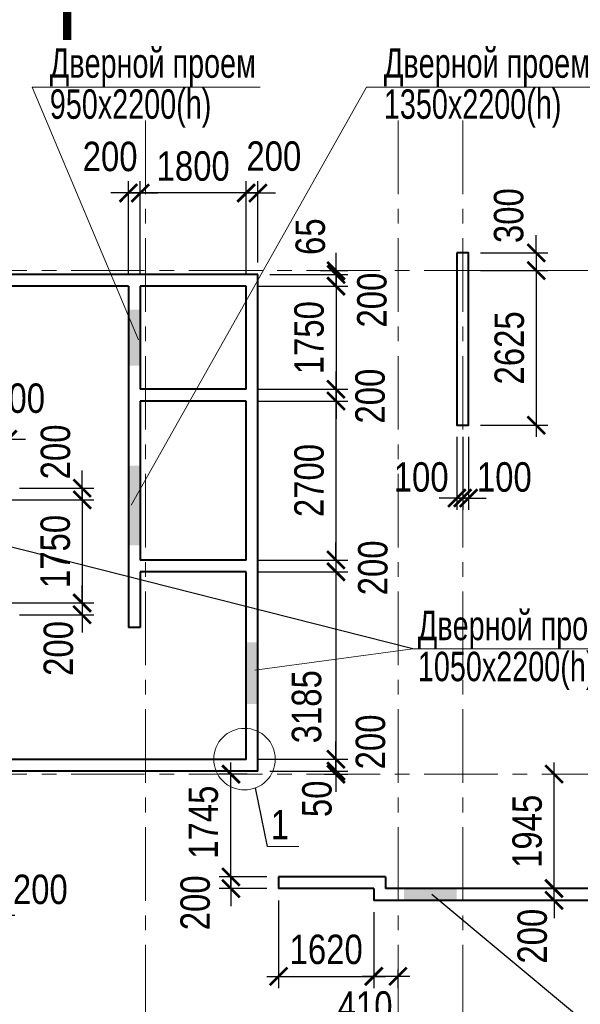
# Model space of a CAD drawing. Extents: x -8631841 to -8525813, y 4017860 to 4564755.
# Tile 23 of 112: x -8568291 to -8558764, y 4134314 to 4151035. Entities that reach past the tile are written whole.
import ezdxf
from ezdxf.enums import TextEntityAlignment as Align

# ---------------------------------------------------------------- set-up
doc = ezdxf.new("R2010")
doc.units = 0
doc.header["$LTSCALE"] = 1000
doc.header["$MEASUREMENT"] = 0
doc.linetypes.add('CENTER', pattern=[2, 1.25, -0.25, 0.25, -0.25])
for name, color, linetype, lineweight in [('CК-400-Т(двери)', 7, 'Continuous', 20), ('СК-040-С(тены)', 12, 'Continuous', 40), ('СК-043-С-ПИЛОНЫ', 5, 'Continuous', 40), ('СК-100-О(си)', 7, 'CENTER', 15), ('СК-110-О-РАЗМЕРЫ', 7, 'Continuous', 15), ('СК-300-Р(азмеры)', 7, 'Continuous', 20), ('СК-343-Р-КОЛОННЫ', 7, 'Continuous', 13), ('СК-400-Т(екст)', 7, 'Continuous', 20), ('СК-500-С(ечения)', 5, 'Continuous', 40), ('СК-600-Ш(триховка', 7, 'Continuous', 15)]:
    doc.layers.add(name, color=color, linetype=linetype, lineweight=lineweight)
doc.styles.add('ARIAL_annotative', font='arial.ttf', dxfattribs={"width": 0.8, "height": 2.5})
doc.styles.add('RUSS', font='arial.ttf', dxfattribs={"width": 0.8})
doc.dimstyles.new('100-200', dxfattribs={"dimscale": 0, "dimtxt": 500, "dimasz": 300, "dimexe": 200, "dimexo": 200, "dimgap": 200, "dimtad": 1, "dimdec": 0, "dimzin": 0, "dimdsep": 46, "dimtxsty": 'RUSS', "dimblk": 'ARCHTICK', "dimcen": 0.096, "dimdle": 200, "dimclrd": 7, "dimclre": 7, "dimclrt": 256, "dimadec": 0, "dimazin": 0, "dimtfac": 1, "dimtdec": 0, "dimtmove": 2, "dimatfit": 3, "dimldrblk": 'OBLIQUE', "dimfxl": 1, "dimtolj": 1, "dimtzin": 0, "dimarcsym": 0})

# ---------------------------------------------------------------- blocks, each defined once
blk = doc.blocks.new('оси')
at = {"layer": 'СК-100-О(си)'}
for p, q in [((-7420, 18534.9), (-7420, -7257.5)), ((-3130, 18534.9), (-3130, -6395.3)), ((-2030, 18534.9), (-2030, -6395.3)), ((-46685.3, 15985), (6554.2, 15985)), ((-46685.3, 7435), (6554.2, 7435))]:
    blk.add_line(p, q, dxfattribs=at)
blk = doc.blocks.new('A$C858fb3ef')
at = {"layer": 'СК-300-Р(азмеры)'}
blk.add_blockref('оси', (0, 0), dxfattribs=at)
blk = doc.blocks.new('A$C573b34c5')
blk.add_blockref('A$C858fb3ef', (0, 0))
blk = doc.blocks.new('_ArchTick')
at = {"color": 0, "linetype": 'ByBlock', "const_width": 0.15}
blk.add_lwpolyline([(-0.5, -0.5), (0.5, 0.5)], dxfattribs=at)
blk = doc.blocks.new('*D985')
at = {"layer": 'Defpoints', "color": 0, "transparency": 16777216}
for p in [(-8559304, 4136279), (-8559210, 4136279), (-8559304, 4136079)]:
    blk.add_point(p, dxfattribs=at)
at = {"layer": 'СК-110-О-РАЗМЕРЫ', "color": 7, "lineweight": -2, "transparency": 16777216}
for p, q in [((-8559210, 4136279), (-8559210, 4136579)), ((-8559210, 4136079), (-8559210, 4136279)), ((-8559104, 4136279), (-8559010, 4136279)), ((-8559210, 4136079), (-8559210, 4135779)), ((-8559104, 4136079), (-8559010, 4136079))]:
    blk.add_line(p, q, dxfattribs=at)
at = {"layer": 'СК-110-О-РАЗМЕРЫ', "color": 7, "lineweight": -2, "transparency": 16777216, "xscale": 300, "yscale": 300, "zscale": 300}
for p, rotation in [((-8559210, 4136279), 270), ((-8559210, 4136079), 90)]:
    blk.add_blockref('_ArchTick', p, dxfattribs=dict(at, rotation=rotation))
at = {"layer": 'СК-110-О-РАЗМЕРЫ', "transparency": 16777216, "insert": (-8559578, 4135470), "char_height": 500, "attachment_point": 5, "rotation": 90, "style": 'RUSS'}
blk.add_mtext('\\A1;200', dxfattribs=at)
blk = doc.blocks.new('_Oblique')
at = {"color": 0, "linetype": 'ByBlock', "lineweight": -2}
blk.add_line((-0.5, -0.5), (0.5, 0.5), dxfattribs=at)
blk = doc.blocks.new('*D996')
at = {"layer": 'Defpoints', "color": 0, "transparency": 16777216}
for p in [(-8559210, 4138223), (-8559210, 4138223), (-8559210, 4136279)]:
    blk.add_point(p, dxfattribs=at)
at = {"layer": 'СК-343-Р-КОЛОННЫ', "color": 7, "lineweight": -2, "transparency": 16777216}
blk.add_line((-8559210, 4136079), (-8559210, 4138423), dxfattribs=at)
at = {"layer": 'СК-343-Р-КОЛОННЫ', "color": 7, "lineweight": -2, "transparency": 16777216, "xscale": 300, "yscale": 300, "zscale": 300}
for p, rotation in [((-8559210, 4138223), 90), ((-8559210, 4136279), 270)]:
    blk.add_blockref('_ArchTick', p, dxfattribs=dict(at, rotation=rotation))
at = {"layer": 'СК-343-Р-КОЛОННЫ', "transparency": 16777216, "insert": (-8559665, 4137251), "char_height": 500, "attachment_point": 5, "rotation": 90, "style": 'RUSS'}
blk.add_mtext('\\A1;1945', dxfattribs=at)
blk = doc.blocks.new('*D1017')
at = {"layer": 'Defpoints', "color": 0, "transparency": 16777216}
for p in [(-8560662, 4146773), (-8560662, 4144149), (-8559513, 4144149)]:
    blk.add_point(p, dxfattribs=at)
at = {"layer": 'СК-343-Р-КОЛОННЫ', "color": 7, "lineweight": -2, "transparency": 16777216}
for p, q in [((-8559513, 4146973), (-8559513, 4143949)), ((-8560462, 4146773), (-8559313, 4146773)), ((-8560462, 4144149), (-8559313, 4144149))]:
    blk.add_line(p, q, dxfattribs=at)
at = {"layer": 'СК-343-Р-КОЛОННЫ', "color": 7, "lineweight": -2, "transparency": 16777216, "xscale": 300, "yscale": 300, "zscale": 300}
for p, rotation in [((-8559513, 4146773), 90), ((-8559513, 4144149), 270)]:
    blk.add_blockref('_ArchTick', p, dxfattribs=dict(at, rotation=rotation))
at = {"layer": 'СК-343-Р-КОЛОННЫ', "transparency": 16777216, "insert": (-8559968, 4145461), "char_height": 500, "attachment_point": 5, "rotation": 90, "style": 'RUSS'}
blk.add_mtext('\\A1;2625', dxfattribs=at)
blk = doc.blocks.new('*D1018')
at = {"layer": 'Defpoints', "color": 0, "transparency": 16777216}
for p in [(-8560862, 4144149), (-8560762, 4144149), (-8560762, 4142911)]:
    blk.add_point(p, dxfattribs=at)
at = {"layer": 'СК-343-Р-КОЛОННЫ', "color": 7, "lineweight": -2, "transparency": 16777216}
for p, q in [((-8560862, 4143949), (-8560862, 4142711)), ((-8560762, 4143949), (-8560762, 4142711)), ((-8560862, 4142911), (-8561162, 4142911)), ((-8560862, 4142911), (-8560762, 4142911)), ((-8560762, 4142911), (-8560462, 4142911))]:
    blk.add_line(p, q, dxfattribs=at)
at = {"layer": 'СК-343-Р-КОЛОННЫ', "color": 7, "lineweight": -2, "transparency": 16777216, "xscale": 300, "yscale": 300, "zscale": 300}
blk.add_blockref('_ArchTick', (-8560862, 4142911), dxfattribs=at)
at = {"layer": 'СК-343-Р-КОЛОННЫ', "color": 7, "lineweight": -2, "transparency": 16777216, "xscale": 300, "yscale": 300, "zscale": 300, "rotation": 180}
blk.add_blockref('_ArchTick', (-8560762, 4142911), dxfattribs=at)
at = {"layer": 'СК-343-Р-КОЛОННЫ', "transparency": 16777216, "insert": (-8561468, 4143266), "char_height": 500, "attachment_point": 5, "style": 'RUSS'}
blk.add_mtext('\\A1;100', dxfattribs=at)
blk = doc.blocks.new('*D1019')
at = {"layer": 'Defpoints', "color": 0, "transparency": 16777216}
for p in [(-8560762, 4144149), (-8560662, 4144149), (-8560762, 4142911)]:
    blk.add_point(p, dxfattribs=at)
at = {"layer": 'СК-343-Р-КОЛОННЫ', "color": 7, "lineweight": -2, "transparency": 16777216}
for p, q in [((-8560762, 4143949), (-8560762, 4142711)), ((-8560662, 4143949), (-8560662, 4142711)), ((-8560762, 4142911), (-8561062, 4142911)), ((-8560662, 4142911), (-8560762, 4142911)), ((-8560662, 4142911), (-8560362, 4142911))]:
    blk.add_line(p, q, dxfattribs=at)
at = {"layer": 'СК-343-Р-КОЛОННЫ', "color": 7, "lineweight": -2, "transparency": 16777216, "xscale": 300, "yscale": 300, "zscale": 300}
blk.add_blockref('_ArchTick', (-8560762, 4142911), dxfattribs=at)
at = {"layer": 'СК-343-Р-КОЛОННЫ', "color": 7, "lineweight": -2, "transparency": 16777216, "xscale": 300, "yscale": 300, "zscale": 300, "rotation": 180}
blk.add_blockref('_ArchTick', (-8560662, 4142911), dxfattribs=at)
at = {"layer": 'СК-343-Р-КОЛОННЫ', "transparency": 16777216, "insert": (-8560055, 4143266), "char_height": 500, "attachment_point": 5, "style": 'RUSS'}
blk.add_mtext('\\A1;100', dxfattribs=at)
blk = doc.blocks.new('*D917')
at = {"layer": 'Defpoints', "color": 0, "transparency": 16777216}
for p in [(-8564442, 4146509), (-8564442, 4144759), (-8562915, 4144759)]:
    blk.add_point(p, dxfattribs=at)
at = {"layer": 'СК-343-Р-КОЛОННЫ', "color": 7, "lineweight": -2, "transparency": 16777216}
for p, q in [((-8562915, 4146709), (-8562915, 4144559)), ((-8564242, 4146509), (-8562715, 4146509)), ((-8564242, 4144759), (-8562715, 4144759))]:
    blk.add_line(p, q, dxfattribs=at)
at = {"layer": 'СК-343-Р-КОЛОННЫ', "color": 7, "lineweight": -2, "transparency": 16777216, "xscale": 300, "yscale": 300, "zscale": 300}
for p, rotation in [((-8562915, 4146509), 90), ((-8562915, 4144759), 270)]:
    blk.add_blockref('_ArchTick', p, dxfattribs=dict(at, rotation=rotation))
at = {"layer": 'СК-343-Р-КОЛОННЫ', "transparency": 16777216, "insert": (-8563371, 4145634), "char_height": 500, "attachment_point": 5, "rotation": 90, "style": 'RUSS'}
blk.add_mtext('\\A1;1750', dxfattribs=at)
blk = doc.blocks.new('*D918')
at = {"layer": 'Defpoints', "color": 0, "transparency": 16777216}
for p in [(-8564442, 4144759), (-8564442, 4144559), (-8562915, 4144559)]:
    blk.add_point(p, dxfattribs=at)
at = {"layer": 'СК-343-Р-КОЛОННЫ', "color": 7, "lineweight": -2, "transparency": 16777216}
for p, q in [((-8562915, 4144759), (-8562915, 4145059)), ((-8564242, 4144759), (-8562715, 4144759)), ((-8562915, 4144759), (-8562915, 4144559)), ((-8564242, 4144559), (-8562715, 4144559)), ((-8562915, 4144559), (-8562915, 4144259))]:
    blk.add_line(p, q, dxfattribs=at)
at = {"layer": 'СК-343-Р-КОЛОННЫ', "color": 7, "lineweight": -2, "transparency": 16777216, "xscale": 300, "yscale": 300, "zscale": 300}
for p, rotation in [((-8562915, 4144759), 270), ((-8562915, 4144559), 90)]:
    blk.add_blockref('_ArchTick', p, dxfattribs=dict(at, rotation=rotation))
at = {"layer": 'СК-343-Р-КОЛОННЫ', "transparency": 16777216, "insert": (-8562334, 4144642), "char_height": 500, "attachment_point": 5, "rotation": 90, "style": 'RUSS'}
blk.add_mtext('\\A1;200', dxfattribs=at)
blk = doc.blocks.new('*D919')
at = {"layer": 'Defpoints', "color": 0, "transparency": 16777216}
for p in [(-8564442, 4144559), (-8564442, 4141859), (-8562916, 4141859)]:
    blk.add_point(p, dxfattribs=at)
at = {"layer": 'СК-343-Р-КОЛОННЫ', "color": 7, "lineweight": -2, "transparency": 16777216}
for p, q in [((-8562916, 4144759), (-8562916, 4141659)), ((-8564242, 4144559), (-8562716, 4144559)), ((-8564242, 4141859), (-8562716, 4141859))]:
    blk.add_line(p, q, dxfattribs=at)
at = {"layer": 'СК-343-Р-КОЛОННЫ', "color": 7, "lineweight": -2, "transparency": 16777216, "xscale": 300, "yscale": 300, "zscale": 300}
for p, rotation in [((-8562916, 4144559), 90), ((-8562916, 4141859), 270)]:
    blk.add_blockref('_ArchTick', p, dxfattribs=dict(at, rotation=rotation))
at = {"layer": 'СК-343-Р-КОЛОННЫ', "transparency": 16777216, "insert": (-8563371, 4143209), "char_height": 500, "attachment_point": 5, "rotation": 90, "style": 'RUSS'}
blk.add_mtext('\\A1;2700', dxfattribs=at)
blk = doc.blocks.new('*D920')
at = {"layer": 'Defpoints', "color": 0, "transparency": 16777216}
for p in [(-8564442, 4141859), (-8564442, 4141659), (-8562916, 4141659)]:
    blk.add_point(p, dxfattribs=at)
at = {"layer": 'СК-343-Р-КОЛОННЫ', "color": 7, "lineweight": -2, "transparency": 16777216}
for p, q in [((-8562916, 4141859), (-8562916, 4142159)), ((-8564242, 4141859), (-8562716, 4141859)), ((-8562916, 4141859), (-8562916, 4141659)), ((-8564242, 4141659), (-8562716, 4141659)), ((-8562916, 4141659), (-8562916, 4141359))]:
    blk.add_line(p, q, dxfattribs=at)
at = {"layer": 'СК-343-Р-КОЛОННЫ', "color": 7, "lineweight": -2, "transparency": 16777216, "xscale": 300, "yscale": 300, "zscale": 300}
for p, rotation in [((-8562916, 4141859), 270), ((-8562916, 4141659), 90)]:
    blk.add_blockref('_ArchTick', p, dxfattribs=dict(at, rotation=rotation))
at = {"layer": 'СК-343-Р-КОЛОННЫ', "transparency": 16777216, "insert": (-8562287, 4141725), "char_height": 500, "attachment_point": 5, "rotation": 90, "style": 'RUSS'}
blk.add_mtext('\\A1;200', dxfattribs=at)
blk = doc.blocks.new('*D921')
at = {"layer": 'Defpoints', "color": 0, "transparency": 16777216}
for p in [(-8564242, 4146709), (-8562915, 4146709), (-8564442, 4146509)]:
    blk.add_point(p, dxfattribs=at)
at = {"layer": 'СК-343-Р-КОЛОННЫ', "color": 7, "lineweight": -2, "transparency": 16777216}
for p, q in [((-8562915, 4146709), (-8562915, 4147009)), ((-8564042, 4146709), (-8562715, 4146709)), ((-8562915, 4146509), (-8562915, 4146709)), ((-8564242, 4146509), (-8562715, 4146509)), ((-8562915, 4146509), (-8562915, 4146209))]:
    blk.add_line(p, q, dxfattribs=at)
at = {"layer": 'СК-343-Р-КОЛОННЫ', "color": 7, "lineweight": -2, "transparency": 16777216, "xscale": 300, "yscale": 300, "zscale": 300}
for p, rotation in [((-8562915, 4146709), 270), ((-8562915, 4146509), 90)]:
    blk.add_blockref('_ArchTick', p, dxfattribs=dict(at, rotation=rotation))
at = {"layer": 'СК-343-Р-КОЛОННЫ', "transparency": 16777216, "insert": (-8562303, 4146273), "char_height": 500, "attachment_point": 5, "rotation": 90, "style": 'RUSS'}
blk.add_mtext('\\A1;200', dxfattribs=at)
blk = doc.blocks.new('*D922')
at = {"layer": 'Defpoints', "color": 0, "transparency": 16777216}
for p in [(-8564242, 4146709), (-8563381, 4146773), (-8562915, 4146773)]:
    blk.add_point(p, dxfattribs=at)
at = {"layer": 'СК-343-Р-КОЛОННЫ', "color": 7, "lineweight": -2, "transparency": 16777216}
for p, q in [((-8562915, 4146773), (-8562915, 4147073)), ((-8564042, 4146709), (-8562715, 4146709)), ((-8563181, 4146773), (-8562715, 4146773)), ((-8562915, 4146709), (-8562915, 4146773)), ((-8562915, 4146709), (-8562915, 4146409))]:
    blk.add_line(p, q, dxfattribs=at)
at = {"layer": 'СК-343-Р-КОЛОННЫ', "color": 7, "lineweight": -2, "transparency": 16777216, "xscale": 300, "yscale": 300, "zscale": 300}
for p, rotation in [((-8562915, 4146773), 270), ((-8562915, 4146709), 90)]:
    blk.add_blockref('_ArchTick', p, dxfattribs=dict(at, rotation=rotation))
at = {"layer": 'СК-343-Р-КОЛОННЫ', "transparency": 16777216, "insert": (-8563350, 4147350), "char_height": 500, "attachment_point": 5, "rotation": 90, "style": 'RUSS'}
blk.add_mtext('\\A1;65', dxfattribs=at)
blk = doc.blocks.new('*D923')
at = {"layer": 'Defpoints', "color": 0, "transparency": 16777216}
for p in [(-8564442, 4141659), (-8564442, 4138474), (-8562916, 4138474)]:
    blk.add_point(p, dxfattribs=at)
at = {"layer": 'СК-343-Р-КОЛОННЫ', "color": 7, "lineweight": -2, "transparency": 16777216}
for p, q in [((-8562916, 4141859), (-8562916, 4138274)), ((-8564242, 4141659), (-8562716, 4141659)), ((-8564242, 4138474), (-8562716, 4138474))]:
    blk.add_line(p, q, dxfattribs=at)
at = {"layer": 'СК-343-Р-КОЛОННЫ', "color": 7, "lineweight": -2, "transparency": 16777216, "xscale": 300, "yscale": 300, "zscale": 300}
for p, rotation in [((-8562916, 4141659), 90), ((-8562916, 4138474), 270)]:
    blk.add_blockref('_ArchTick', p, dxfattribs=dict(at, rotation=rotation))
at = {"layer": 'СК-343-Р-КОЛОННЫ', "transparency": 16777216, "insert": (-8563413, 4139367), "char_height": 500, "attachment_point": 5, "rotation": 90, "style": 'RUSS'}
blk.add_mtext('\\A1;3185', dxfattribs=at)
blk = doc.blocks.new('*D924')
at = {"layer": 'Defpoints', "color": 0, "transparency": 16777216}
for p in [(-8564442, 4138474), (-8564242, 4138274), (-8562916, 4138274)]:
    blk.add_point(p, dxfattribs=at)
at = {"layer": 'СК-343-Р-КОЛОННЫ', "color": 7, "lineweight": -2, "transparency": 16777216}
for p, q in [((-8562916, 4138474), (-8562916, 4138774)), ((-8564242, 4138474), (-8562716, 4138474)), ((-8562916, 4138474), (-8562916, 4138274)), ((-8564042, 4138274), (-8562716, 4138274)), ((-8562916, 4138274), (-8562916, 4137974))]:
    blk.add_line(p, q, dxfattribs=at)
at = {"layer": 'СК-343-Р-КОЛОННЫ', "color": 7, "lineweight": -2, "transparency": 16777216, "xscale": 300, "yscale": 300, "zscale": 300}
for p, rotation in [((-8562916, 4138474), 270), ((-8562916, 4138274), 90)]:
    blk.add_blockref('_ArchTick', p, dxfattribs=dict(at, rotation=rotation))
at = {"layer": 'СК-343-Р-КОЛОННЫ', "transparency": 16777216, "insert": (-8562327, 4138769), "char_height": 500, "attachment_point": 5, "rotation": 90, "style": 'RUSS'}
blk.add_mtext('\\A1;200', dxfattribs=at)
blk = doc.blocks.new('*D925')
at = {"layer": 'Defpoints', "color": 0, "transparency": 16777216}
for p in [(-8564242, 4138274), (-8563309, 4138223), (-8562916, 4138223)]:
    blk.add_point(p, dxfattribs=at)
at = {"layer": 'СК-343-Р-КОЛОННЫ', "color": 7, "lineweight": -2, "transparency": 16777216}
for p, q in [((-8562916, 4138274), (-8562916, 4138574)), ((-8564042, 4138274), (-8562716, 4138274)), ((-8563109, 4138223), (-8562716, 4138223)), ((-8562916, 4138274), (-8562916, 4138223)), ((-8562916, 4138223), (-8562916, 4137923))]:
    blk.add_line(p, q, dxfattribs=at)
at = {"layer": 'СК-343-Р-КОЛОННЫ', "color": 7, "lineweight": -2, "transparency": 16777216, "xscale": 300, "yscale": 300, "zscale": 300}
for p, rotation in [((-8562916, 4138274), 270), ((-8562916, 4138223), 90)]:
    blk.add_blockref('_ArchTick', p, dxfattribs=dict(at, rotation=rotation))
at = {"layer": 'СК-343-Р-КОЛОННЫ', "transparency": 16777216, "insert": (-8563237, 4137803), "char_height": 500, "attachment_point": 5, "rotation": 90, "style": 'RUSS'}
blk.add_mtext('\\A1;50', dxfattribs=at)
blk = doc.blocks.new('*D926')
at = {"layer": 'Defpoints', "color": 0, "transparency": 16777216}
for p in [(-8566242, 4148092), (-8566242, 4146509), (-8564442, 4146509)]:
    blk.add_point(p, dxfattribs=at)
at = {"layer": 'СК-343-Р-КОЛОННЫ', "color": 7, "lineweight": -2, "transparency": 16777216}
for p, q in [((-8566242, 4146709), (-8566242, 4148292)), ((-8564442, 4146709), (-8564442, 4148292)), ((-8564242, 4148092), (-8566442, 4148092))]:
    blk.add_line(p, q, dxfattribs=at)
at = {"layer": 'СК-343-Р-КОЛОННЫ', "color": 7, "lineweight": -2, "transparency": 16777216, "xscale": 300, "yscale": 300, "zscale": 300, "rotation": 180}
blk.add_blockref('_ArchTick', (-8566242, 4148092), dxfattribs=at)
at = {"layer": 'СК-343-Р-КОЛОННЫ', "color": 7, "lineweight": -2, "transparency": 16777216, "xscale": 300, "yscale": 300, "zscale": 300}
blk.add_blockref('_ArchTick', (-8564442, 4148092), dxfattribs=at)
at = {"layer": 'СК-343-Р-КОЛОННЫ', "transparency": 16777216, "insert": (-8565342, 4148547), "char_height": 500, "attachment_point": 5, "style": 'RUSS'}
blk.add_mtext('\\A1;1800', dxfattribs=at)
blk = doc.blocks.new('*D927')
at = {"layer": 'Defpoints', "color": 0, "transparency": 16777216}
for p in [(-8564242, 4148092), (-8564242, 4146709), (-8564442, 4146509)]:
    blk.add_point(p, dxfattribs=at)
at = {"layer": 'СК-343-Р-КОЛОННЫ', "color": 7, "lineweight": -2, "transparency": 16777216}
for p, q in [((-8564442, 4146709), (-8564442, 4148292)), ((-8564242, 4146909), (-8564242, 4148292)), ((-8564442, 4148092), (-8564742, 4148092)), ((-8564442, 4148092), (-8564242, 4148092)), ((-8564242, 4148092), (-8563942, 4148092))]:
    blk.add_line(p, q, dxfattribs=at)
at = {"layer": 'СК-343-Р-КОЛОННЫ', "color": 7, "lineweight": -2, "transparency": 16777216, "xscale": 300, "yscale": 300, "zscale": 300}
blk.add_blockref('_ArchTick', (-8564442, 4148092), dxfattribs=at)
at = {"layer": 'СК-343-Р-КОЛОННЫ', "color": 7, "lineweight": -2, "transparency": 16777216, "xscale": 300, "yscale": 300, "zscale": 300, "rotation": 180}
blk.add_blockref('_ArchTick', (-8564242, 4148092), dxfattribs=at)
at = {"layer": 'СК-343-Р-КОЛОННЫ', "transparency": 16777216, "insert": (-8563972, 4148715), "char_height": 500, "attachment_point": 5, "style": 'RUSS'}
blk.add_mtext('\\A1;200', dxfattribs=at)
blk = doc.blocks.new('*D929')
at = {"layer": 'Defpoints', "color": 0, "transparency": 16777216}
for p in [(-8568492, 4143909), (-8568492, 4143079), (-8568692, 4142879)]:
    blk.add_point(p, dxfattribs=at)
at = {"layer": 'СК-343-Р-КОЛОННЫ', "color": 7, "lineweight": -2, "transparency": 16777216}
for p, q in [((-8568692, 4143079), (-8568692, 4144109)), ((-8568492, 4143279), (-8568492, 4144109)), ((-8568692, 4143909), (-8568992, 4143909)), ((-8568692, 4143909), (-8568492, 4143909)), ((-8568492, 4143909), (-8568192, 4143909))]:
    blk.add_line(p, q, dxfattribs=at)
at = {"layer": 'СК-343-Р-КОЛОННЫ', "color": 7, "lineweight": -2, "transparency": 16777216, "xscale": 300, "yscale": 300, "zscale": 300}
blk.add_blockref('_ArchTick', (-8568692, 4143909), dxfattribs=at)
at = {"layer": 'СК-343-Р-КОЛОННЫ', "color": 7, "lineweight": -2, "transparency": 16777216, "xscale": 300, "yscale": 300, "zscale": 300, "rotation": 180}
blk.add_blockref('_ArchTick', (-8568492, 4143909), dxfattribs=at)
at = {"layer": 'СК-343-Р-КОЛОННЫ', "transparency": 16777216, "insert": (-8568326, 4144604), "char_height": 500, "attachment_point": 5, "style": 'RUSS'}
blk.add_mtext('\\A1;200', dxfattribs=at)
blk = doc.blocks.new('*D930')
at = {"layer": 'Defpoints', "color": 0, "transparency": 16777216}
for p in [(-8568692, 4142879), (-8568692, 4141129), (-8567229, 4141129)]:
    blk.add_point(p, dxfattribs=at)
at = {"layer": 'СК-343-Р-КОЛОННЫ', "color": 7, "lineweight": -2, "transparency": 16777216}
for p, q in [((-8567229, 4143079), (-8567229, 4140929)), ((-8568492, 4142879), (-8567029, 4142879)), ((-8568492, 4141129), (-8567029, 4141129))]:
    blk.add_line(p, q, dxfattribs=at)
at = {"layer": 'СК-343-Р-КОЛОННЫ', "color": 7, "lineweight": -2, "transparency": 16777216, "xscale": 300, "yscale": 300, "zscale": 300}
for p, rotation in [((-8567229, 4142879), 90), ((-8567229, 4141129), 270)]:
    blk.add_blockref('_ArchTick', p, dxfattribs=dict(at, rotation=rotation))
at = {"layer": 'СК-343-Р-КОЛОННЫ', "transparency": 16777216, "insert": (-8567684, 4142004), "char_height": 500, "attachment_point": 5, "rotation": 90, "style": 'RUSS'}
blk.add_mtext('\\A1;1750', dxfattribs=at)
blk = doc.blocks.new('*D949')
at = {"layer": 'Defpoints', "color": 0, "transparency": 16777216}
for p in [(-8568492, 4143079), (-8567229, 4143079), (-8568692, 4142879)]:
    blk.add_point(p, dxfattribs=at)
at = {"layer": 'СК-343-Р-КОЛОННЫ', "color": 7, "lineweight": -2, "transparency": 16777216}
for p, q in [((-8567229, 4143079), (-8567229, 4143379)), ((-8568292, 4143079), (-8567029, 4143079)), ((-8567229, 4142879), (-8567229, 4143079)), ((-8568492, 4142879), (-8567029, 4142879)), ((-8567229, 4142879), (-8567229, 4142579))]:
    blk.add_line(p, q, dxfattribs=at)
at = {"layer": 'СК-343-Р-КОЛОННЫ', "color": 7, "lineweight": -2, "transparency": 16777216, "xscale": 300, "yscale": 300, "zscale": 300}
for p, rotation in [((-8567229, 4143079), 270), ((-8567229, 4142879), 90)]:
    blk.add_blockref('_ArchTick', p, dxfattribs=dict(at, rotation=rotation))
at = {"layer": 'СК-343-Р-КОЛОННЫ', "transparency": 16777216, "insert": (-8567680, 4143694), "char_height": 500, "attachment_point": 5, "rotation": 90, "style": 'RUSS'}
blk.add_mtext('\\A1;200', dxfattribs=at)
blk = doc.blocks.new('*D950')
at = {"layer": 'Defpoints', "color": 0, "transparency": 16777216}
for p in [(-8568692, 4141129), (-8568492, 4140929), (-8567229, 4140929)]:
    blk.add_point(p, dxfattribs=at)
at = {"layer": 'СК-343-Р-КОЛОННЫ', "color": 7, "lineweight": -2, "transparency": 16777216}
for p, q in [((-8567229, 4141129), (-8567229, 4141429)), ((-8568492, 4141129), (-8567029, 4141129)), ((-8567229, 4141129), (-8567229, 4140929)), ((-8568292, 4140929), (-8567029, 4140929)), ((-8567229, 4140929), (-8567229, 4140629))]:
    blk.add_line(p, q, dxfattribs=at)
at = {"layer": 'СК-343-Р-КОЛОННЫ', "color": 7, "lineweight": -2, "transparency": 16777216, "xscale": 300, "yscale": 300, "zscale": 300}
for p, rotation in [((-8567229, 4141129), 270), ((-8567229, 4140929), 90)]:
    blk.add_blockref('_ArchTick', p, dxfattribs=dict(at, rotation=rotation))
at = {"layer": 'СК-343-Р-КОЛОННЫ', "transparency": 16777216, "insert": (-8567631, 4140357), "char_height": 500, "attachment_point": 5, "rotation": 90, "style": 'RUSS'}
blk.add_mtext('\\A1;200', dxfattribs=at)
blk = doc.blocks.new('*D968')
at = {"layer": 'Defpoints', "color": 0, "transparency": 16777216}
for p in [(-8568872, 4137699), (-8568672, 4137499), (-8568672, 4135826)]:
    blk.add_point(p, dxfattribs=at)
at = {"layer": 'СК-343-Р-КОЛОННЫ', "color": 7, "lineweight": -2, "transparency": 16777216}
for p, q in [((-8568872, 4137499), (-8568872, 4135626)), ((-8568672, 4137299), (-8568672, 4135626)), ((-8568872, 4135826), (-8569172, 4135826)), ((-8568872, 4135826), (-8568672, 4135826)), ((-8568672, 4135826), (-8568372, 4135826))]:
    blk.add_line(p, q, dxfattribs=at)
at = {"layer": 'СК-343-Р-КОЛОННЫ', "color": 7, "lineweight": -2, "transparency": 16777216, "xscale": 300, "yscale": 300, "zscale": 300}
blk.add_blockref('_ArchTick', (-8568872, 4135826), dxfattribs=at)
at = {"layer": 'СК-343-Р-КОЛОННЫ', "color": 7, "lineweight": -2, "transparency": 16777216, "xscale": 300, "yscale": 300, "zscale": 300, "rotation": 180}
blk.add_blockref('_ArchTick', (-8568672, 4135826), dxfattribs=at)
at = {"layer": 'СК-343-Р-КОЛОННЫ', "transparency": 16777216, "insert": (-8567940, 4136263), "char_height": 500, "attachment_point": 5, "style": 'RUSS'}
blk.add_mtext('\\A1;200', dxfattribs=at)
blk = doc.blocks.new('*D974')
at = {"layer": 'Defpoints', "color": 0, "transparency": 16777216}
for p in [(-8563892, 4136479), (-8564701, 4136279), (-8563892, 4136279)]:
    blk.add_point(p, dxfattribs=at)
at = {"layer": 'СК-343-Р-КОЛОННЫ', "color": 7, "lineweight": -2, "transparency": 16777216}
for p, q in [((-8564701, 4136479), (-8564701, 4136779)), ((-8564092, 4136479), (-8564901, 4136479)), ((-8564701, 4136479), (-8564701, 4136279)), ((-8564092, 4136279), (-8564901, 4136279)), ((-8564701, 4136279), (-8564701, 4135979))]:
    blk.add_line(p, q, dxfattribs=at)
at = {"layer": 'СК-343-Р-КОЛОННЫ', "color": 7, "lineweight": -2, "transparency": 16777216, "xscale": 300, "yscale": 300, "zscale": 300}
for p, rotation in [((-8564701, 4136479), 270), ((-8564701, 4136279), 90)]:
    blk.add_blockref('_ArchTick', p, dxfattribs=dict(at, rotation=rotation))
at = {"layer": 'СК-343-Р-КОЛОННЫ', "transparency": 16777216, "insert": (-8565306, 4136037), "char_height": 500, "attachment_point": 5, "rotation": 90, "style": 'RUSS'}
blk.add_mtext('\\A1;200', dxfattribs=at)
blk = doc.blocks.new('*D977')
at = {"layer": 'Defpoints', "color": 0, "transparency": 16777216}
for p in [(-8566242, 4148092), (-8566442, 4146509), (-8566242, 4146509)]:
    blk.add_point(p, dxfattribs=at)
at = {"layer": 'СК-343-Р-КОЛОННЫ', "color": 7, "lineweight": -2, "transparency": 16777216}
for p, q in [((-8566442, 4146709), (-8566442, 4148292)), ((-8566242, 4146709), (-8566242, 4148292)), ((-8566442, 4148092), (-8566742, 4148092)), ((-8566442, 4148092), (-8566242, 4148092)), ((-8566242, 4148092), (-8565942, 4148092))]:
    blk.add_line(p, q, dxfattribs=at)
at = {"layer": 'СК-343-Р-КОЛОННЫ', "color": 7, "lineweight": -2, "transparency": 16777216, "xscale": 300, "yscale": 300, "zscale": 300}
blk.add_blockref('_ArchTick', (-8566442, 4148092), dxfattribs=at)
at = {"layer": 'СК-343-Р-КОЛОННЫ', "color": 7, "lineweight": -2, "transparency": 16777216, "xscale": 300, "yscale": 300, "zscale": 300, "rotation": 180}
blk.add_blockref('_ArchTick', (-8566242, 4148092), dxfattribs=at)
at = {"layer": 'СК-343-Р-КОЛОННЫ', "transparency": 16777216, "insert": (-8566754, 4148709), "char_height": 500, "attachment_point": 5, "style": 'RUSS'}
blk.add_mtext('\\A1;200', dxfattribs=at)
blk = doc.blocks.new('*D978')
at = {"layer": 'Defpoints', "color": 0, "transparency": 16777216}
for p in [(-8563892, 4136279), (-8562272, 4136079), (-8562272, 4134788)]:
    blk.add_point(p, dxfattribs=at)
at = {"layer": 'СК-343-Р-КОЛОННЫ', "color": 7, "lineweight": -2, "transparency": 16777216}
for p, q in [((-8563892, 4136079), (-8563892, 4134588)), ((-8562272, 4135879), (-8562272, 4134588)), ((-8564092, 4134788), (-8562072, 4134788))]:
    blk.add_line(p, q, dxfattribs=at)
at = {"layer": 'СК-343-Р-КОЛОННЫ', "color": 7, "lineweight": -2, "transparency": 16777216, "xscale": 300, "yscale": 300, "zscale": 300, "rotation": 180}
blk.add_blockref('_ArchTick', (-8563892, 4134788), dxfattribs=at)
at = {"layer": 'СК-343-Р-КОЛОННЫ', "color": 7, "lineweight": -2, "transparency": 16777216, "xscale": 300, "yscale": 300, "zscale": 300}
blk.add_blockref('_ArchTick', (-8562272, 4134788), dxfattribs=at)
at = {"layer": 'СК-343-Р-КОЛОННЫ', "transparency": 16777216, "insert": (-8563082, 4135244), "char_height": 500, "attachment_point": 5, "style": 'RUSS'}
blk.add_mtext('\\A1;1620', dxfattribs=at)
blk = doc.blocks.new('*D979')
at = {"layer": 'Defpoints', "color": 0, "transparency": 16777216}
for p in [(-8562272, 4136079), (-8561862, 4135104), (-8561862, 4134789)]:
    blk.add_point(p, dxfattribs=at)
at = {"layer": 'СК-343-Р-КОЛОННЫ', "color": 7, "lineweight": -2, "transparency": 16777216}
for p, q in [((-8562272, 4135879), (-8562272, 4134589)), ((-8561862, 4134904), (-8561862, 4134589)), ((-8562472, 4134789), (-8561662, 4134789))]:
    blk.add_line(p, q, dxfattribs=at)
at = {"layer": 'СК-343-Р-КОЛОННЫ', "color": 7, "lineweight": -2, "transparency": 16777216, "xscale": 300, "yscale": 300, "zscale": 300, "rotation": 180}
blk.add_blockref('_ArchTick', (-8562272, 4134789), dxfattribs=at)
at = {"layer": 'СК-343-Р-КОЛОННЫ', "color": 7, "lineweight": -2, "transparency": 16777216, "xscale": 300, "yscale": 300, "zscale": 300}
blk.add_blockref('_ArchTick', (-8561862, 4134789), dxfattribs=at)
at = {"layer": 'СК-343-Р-КОЛОННЫ', "transparency": 16777216, "insert": (-8562421, 4134282), "char_height": 500, "attachment_point": 5, "style": 'RUSS'}
blk.add_mtext('\\A1;410', dxfattribs=at)
blk = doc.blocks.new('*D980')
at = {"layer": 'Defpoints', "color": 0, "transparency": 16777216}
for p in [(-8564701, 4138223), (-8564226, 4138223), (-8563892, 4136479)]:
    blk.add_point(p, dxfattribs=at)
at = {"layer": 'СК-343-Р-КОЛОННЫ', "color": 7, "lineweight": -2, "transparency": 16777216}
for p, q in [((-8564701, 4136279), (-8564701, 4138423)), ((-8564426, 4138223), (-8564901, 4138223)), ((-8564092, 4136479), (-8564901, 4136479))]:
    blk.add_line(p, q, dxfattribs=at)
at = {"layer": 'СК-343-Р-КОЛОННЫ', "color": 7, "lineweight": -2, "transparency": 16777216, "xscale": 300, "yscale": 300, "zscale": 300}
for p, rotation in [((-8564701, 4138223), 90), ((-8564701, 4136479), 270)]:
    blk.add_blockref('_ArchTick', p, dxfattribs=dict(at, rotation=rotation))
at = {"layer": 'СК-343-Р-КОЛОННЫ', "transparency": 16777216, "insert": (-8565168, 4137406), "char_height": 500, "attachment_point": 5, "rotation": 90, "style": 'RUSS'}
blk.add_mtext('\\A1;1745', dxfattribs=at)
blk = doc.blocks.new('*D883')
at = {"layer": 'Defpoints', "color": 0, "transparency": 16777216}
for p in [(-8560662, 4147073), (-8560662, 4146773), (-8559513, 4146773)]:
    blk.add_point(p, dxfattribs=at)
at = {"layer": 'СК-343-Р-КОЛОННЫ', "color": 7, "lineweight": -2, "transparency": 16777216}
for p, q in [((-8559513, 4147073), (-8559513, 4147373)), ((-8560462, 4147073), (-8559313, 4147073)), ((-8559513, 4147073), (-8559513, 4146773)), ((-8560462, 4146773), (-8559313, 4146773)), ((-8559513, 4146773), (-8559513, 4146473))]:
    blk.add_line(p, q, dxfattribs=at)
at = {"layer": 'СК-343-Р-КОЛОННЫ', "color": 7, "lineweight": -2, "transparency": 16777216, "xscale": 300, "yscale": 300, "zscale": 300}
for p, rotation in [((-8559513, 4147073), 270), ((-8559513, 4146773), 90)]:
    blk.add_blockref('_ArchTick', p, dxfattribs=dict(at, rotation=rotation))
at = {"layer": 'СК-343-Р-КОЛОННЫ', "transparency": 16777216, "insert": (-8559979, 4147707), "char_height": 500, "attachment_point": 5, "rotation": 90, "style": 'RUSS'}
blk.add_mtext('\\A1;300', dxfattribs=at)
blk = doc.blocks.new('20')
at = {"layer": 'СК-040-С(тены)'}
for p, q in [((38410, 15920), (29190, 15920)), ((38410, 7485), (38410, 15920)), ((36210, 15720), (32110, 15720)), ((36210, 15720), (36210, 9925)), ((38210, 15720), (36410, 15720)), ((36410, 15720), (36410, 13970)), ((38210, 13970), (38210, 15720)), ((38210, 13970), (36410, 13970)), ((38210, 13770), (36410, 13770)), ((36410, 13770), (36410, 11070)), ((38210, 11070), (38210, 13770)), ((38210, 11070), (36410, 11070)), ((38210, 10870), (36410, 10870)), ((36410, 10870), (36410, 9925)), ((38210, 7685), (38210, 10870)), ((36410, 9925), (36210, 9925)), ((38210, 7685), (33780, 7685)), ((38410, 7485), (33980, 7485)), ((40580, 5690), (38760, 5690)), ((38760, 5690), (38760, 5490)), ((40580, 5690), (40580, 5490)), ((40380, 5490), (38760, 5490)), ((40380, 5490), (40380, 5290)), ((45331, 5490), (40580, 5490)), ((45531, 5290), (40380, 5290))]:
    blk.add_line(p, q, dxfattribs=at)
at = {"layer": 'СК-043-С-ПИЛОНЫ'}
blk.add_lwpolyline([(41790, 16285), (41790, 13360), (41990, 13360), (41990, 16285), (41790, 16285)], dxfattribs=at)
at = {"layer": 'СК-600-Ш(триховка', "color": 7}
for points in [[(36410, 15320), (36210, 15320), (36410, 14370), (36210, 14370)], [(36410, 12670), (36210, 12670), (36410, 11320), (36210, 11320)], [(38410, 9675), (38210, 9675), (38410, 8625), (38210, 8625)], [(40890, 5490), (40890, 5290), (41790, 5490), (41790, 5290)]]:
    blk.add_solid(points, dxfattribs=at)
blk = doc.blocks.new('Сечение')
at = {"layer": 'СК-500-С(ечения)', "linetype": 'Continuous', "lineweight": 15, "ltscale": 100}
blk.add_line((-200, -35), (-200, -735), dxfattribs=at)
at = {"layer": 'СК-500-С(ечения)', "linetype": 'Continuous', "ltscale": 100, "const_width": 70}
blk.add_lwpolyline([(-400, 0), (400, 0)], dxfattribs=at)
at = {"layer": 'СК-500-С(ечения)', "linetype": 'Continuous', "ltscale": 100}
blk.add_solid([(-200, -35), (-250.3, -335.5), (-149.7, -335.5)], dxfattribs=at)
blk = doc.blocks.new('*U1229')
at = {"layer": 'СК-400-Т(екст)', "ltscale": 100, "xscale": 0.01, "yscale": 0.01, "zscale": 0.01, "rotation": 89.99999999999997}
blk.add_blockref('Сечение', (0, -120.17), dxfattribs=at)
at = {"layer": 'СК-500-С(ечения)', "color": 0, "ltscale": 100, "style": 'ARIAL_annotative', "width": 0.8}
blk.add_attdef('НОМЕР_СЕЧЕНИЯ_1_1(НОМЕР_ЛИСТА)', text='', height=2.5, rotation=180, dxfattribs=at).set_placement((6.74, -1.226), align=Align.RIGHT)
blk.add_attdef('НОМЕР_СЕЧЕНИЯ_2_1(НОМЕР_ЛИСТА)', text='', height=2.5, rotation=180, dxfattribs=at).set_placement((6.74, -122.203), align=Align.BOTTOM_LEFT)
blk = doc.blocks.new('A$Cce7b28b7')
blk.add_line((38574, 6206), (38368, 7200))
at = {"layer": 'СК-110-О-РАЗМЕРЫ'}
blk.add_line((39107, 6206), (38574, 6206), dxfattribs=at)
blk.add_circle((38182, 7689), 523, dxfattribs=at)
at = {"layer": 'СК-400-Т(екст)', "style": 'RUSS', "width": 0.8}
blk.add_text('1', height=500, dxfattribs=at).set_placement((38629, 6327))

msp = doc.modelspace()

# ---------------------------------------------------------------- linework, layer by layer
for p, q in [((-8561607.3, 4140352), (-8568631.8, 4142130.4)), ((-8558795.3, 4134102.5), (-8561289, 4136175.7))]:
    msp.add_line(p, q)
at = {"layer": 'CК-400-Т(двери)'}
for p, q in [((-8568077.1, 4149888.6), (-8566274, 4145600.7)), ((-8562399.7, 4149888.6), (-8566395.3, 4142789.9)), ((-8561607.3, 4140352), (-8564295.1, 4139986.6))]:
    msp.add_line(p, q, dxfattribs=at)
at = {"layer": 'CК-400-Т(двери)', "color": 7}
for points in [[(-8568077.1, 4149888.6), (-8564203.3, 4149888.6), (-8564203.3, 4149888.6)], [(-8562399.7, 4149888.6), (-8558525.9, 4149888.6), (-8558525.9, 4149888.6)], [(-8561607.3, 4140352), (-8557733.5, 4140352), (-8557733.5, 4140352)]]:
    msp.add_lwpolyline(points, dxfattribs=at)

# ---------------------------------------------------------------- block references
msp.add_blockref('A$Cce7b28b7', (-8602652.1, 4130788.4))
at = {"layer": 'СК-300-Р(азмеры)'}
msp.add_blockref('A$C573b34c5', (-8558731.8, 4130788.4), dxfattribs=at)
at = {"layer": 'СК-343-Р-КОЛОННЫ'}
msp.add_blockref('20', (-8602652.1, 4130788.4), dxfattribs=at)
at = {"layer": 'СК-500-С(ечения)', "xscale": -200, "yscale": 200, "zscale": 200, "rotation": 180}
msp.add_blockref('*U1229', (-8567484.4, 4127453.4), dxfattribs=at)

# ---------------------------------------------------------------- texts
at = {"layer": 'CК-400-Т(двери)', "color": 7, "char_height": 500, "width": 4535.799, "attachment_point": 1, "line_spacing_factor": 0.835689, "style": 'RUSS'}
for s, insert in [('{\\W0.7;Дверной проем\\P950х2200(h)}', (-8567778.9, 4150548.3)), ('{\\W0.7;Дверной проем\\P1350х2200(h)}', (-8562101.5, 4150548.3)), ('{\\W0.7;Дверной проем\\P1050х2200(h)}', (-8561524, 4140997.7))]:
    msp.add_mtext(s, dxfattribs=dict(at, insert=insert))

# ---------------------------------------------------------------- dimensions: what is measured, and where the dimension line sits
at = {"layer": 'СК-110-О-РАЗМЕРЫ'}
dim = msp.add_linear_dim(base=(-8559210, 4136278.8), p1=(-8559304.3, 4136078.8), p2=(-8559304.3, 4136278.8), angle=90, dimstyle='100-200', override={"dimscale": 1}, dxfattribs=at)
dim.commit()
dim.dimension.update_dxf_attribs({"geometry": '*D985', "text_midpoint": (-8559578.3, 4135469.6), "dimtype": 160})
at = {"layer": 'СК-343-Р-КОЛОННЫ'}
for base, p1, p2, picture, middle in [((-8566242, 4148091.8), (-8566442, 4146508.8), (-8566242, 4146508.8), '*D977', (-8566754.4, 4148709.4)), ((-8564242.1, 4148091.8), (-8564442.1, 4146508.8), (-8564242.1, 4146708.8), '*D927', (-8563972.2, 4148714.7)), ((-8568492.1, 4143908.8), (-8568692.1, 4142878.7), (-8568492.1, 4143078.7), '*D929', (-8568326.3, 4144603.7)), ((-8560761.8, 4142911.4), (-8560861.8, 4144148.8), (-8560761.8, 4144148.8), '*D1018', (-8561468.3, 4143265.6)), ((-8568672, 4135825.8), (-8568872, 4137698.7), (-8568672, 4137498.7), '*D968', (-8567939.5, 4136263.3)), ((-8561861.8, 4134788.7), (-8562271.9, 4136078.8), (-8561861.8, 4135104), '*D979', (-8562421.3, 4134282.4))]:
    dim = msp.add_linear_dim(base=base, p1=p1, p2=p2, dimstyle='100-200', override={"dimscale": 1}, dxfattribs=at)
    dim.commit()
    dim.dimension.update_dxf_attribs({"geometry": picture, "text_midpoint": middle, "dimtype": 160})
for base, p1, p2, picture, middle in [((-8566242, 4148091.8), (-8564442.1, 4146508.8), (-8566242, 4146508.8), '*D926', (-8565342, 4148547)), ((-8562271.9, 4134788.3), (-8563892.1, 4136278.8), (-8562271.9, 4136078.8), '*D978', (-8563082, 4135243.6))]:
    dim = msp.add_linear_dim(base=base, p1=p1, p2=p2, dimstyle='100-200', override={"dimscale": 1}, dxfattribs=at)
    dim.commit()
    dim.dimension.update_dxf_attribs({"geometry": picture, "text_midpoint": middle})
for base, p1, p2, angle, picture, middle in [((-8559513.4, 4146773.4), (-8560661.8, 4147073.4), (-8560661.8, 4146773.4), 90, '*D883', (-8559979.3, 4147706.6)), ((-8562915.3, 4146773.4), (-8564242.1, 4146708.8), (-8563381.1, 4146773.4), 90, '*D922', (-8563349.8, 4147350.3)), ((-8562914.9, 4146708.8), (-8564442.1, 4146508.8), (-8564242.1, 4146708.8), 90, '*D921', (-8562302.7, 4146272.5)), ((-8562915.3, 4144558.8), (-8564442.1, 4144758.8), (-8564442.1, 4144558.8), 90, '*D918', (-8562334.5, 4144642.1)), ((-8567228.9, 4143078.7), (-8568692.1, 4142878.7), (-8568492.1, 4143078.7), 90, '*D949', (-8567679.5, 4143694.1)), ((-8560761.8, 4142911.4), (-8560661.8, 4144148.8), (-8560761.8, 4144148.8), 180, '*D1019', (-8560055.3, 4143265.6)), ((-8562916, 4141658.8), (-8564442.1, 4141858.8), (-8564442.1, 4141658.8), 90, '*D920', (-8562287.3, 4141724.7)), ((-8562915.6, 4138473.8), (-8564442.1, 4141658.8), (-8564442.1, 4138473.8), 90, '*D923', (-8563412.8, 4139367)), ((-8567228.9, 4140928.7), (-8568692.1, 4141128.7), (-8568492.1, 4140928.7), 90, '*D950', (-8567631.2, 4140357.1)), ((-8562915.6, 4138273.8), (-8564442.1, 4138473.8), (-8564242.1, 4138273.8), 90, '*D924', (-8562327.5, 4138769.3)), ((-8562915.6, 4138223.4), (-8564242.1, 4138273.8), (-8563308.6, 4138223.4), 90, '*D925', (-8563236.5, 4137802.5)), ((-8564700.7, 4138223.4), (-8563892.1, 4136478.8), (-8564226.1, 4138223.4), 90, '*D980', (-8565168.5, 4137406.4)), ((-8564701.1, 4136278.8), (-8563892.1, 4136478.8), (-8563892.1, 4136278.8), 90, '*D974', (-8565305.5, 4136036.6))]:
    dim = msp.add_linear_dim(base=base, p1=p1, p2=p2, angle=angle, dimstyle='100-200', override={"dimscale": 1}, dxfattribs=at)
    dim.commit()
    dim.dimension.update_dxf_attribs({"geometry": picture, "text_midpoint": middle, "dimtype": 160})
for base, p1, p2, picture, middle in [((-8559513, 4144148.8), (-8560661.8, 4146773.4), (-8560661.8, 4144148.8), '*D1017', (-8559968.3, 4145461.1)), ((-8562915.3, 4144758.8), (-8564442.1, 4146508.8), (-8564442.1, 4144758.8), '*D917', (-8563370.5, 4145633.8)), ((-8562915.6, 4141858.8), (-8564442.1, 4144558.8), (-8564442.1, 4141858.8), '*D919', (-8563370.9, 4143208.8)), ((-8567228.9, 4141128.7), (-8568692.1, 4142878.7), (-8568692.1, 4141128.7), '*D930', (-8567684.1, 4142003.7)), ((-8559210, 4138223.4), (-8559210, 4136278.8), (-8559210, 4138223.4), '*D996', (-8559665.3, 4137251.1))]:
    dim = msp.add_linear_dim(base=base, p1=p1, p2=p2, angle=90, dimstyle='100-200', override={"dimscale": 1}, dxfattribs=at)
    dim.commit()
    dim.dimension.update_dxf_attribs({"geometry": picture, "text_midpoint": middle})

doc.saveas('drawing.dxf')
